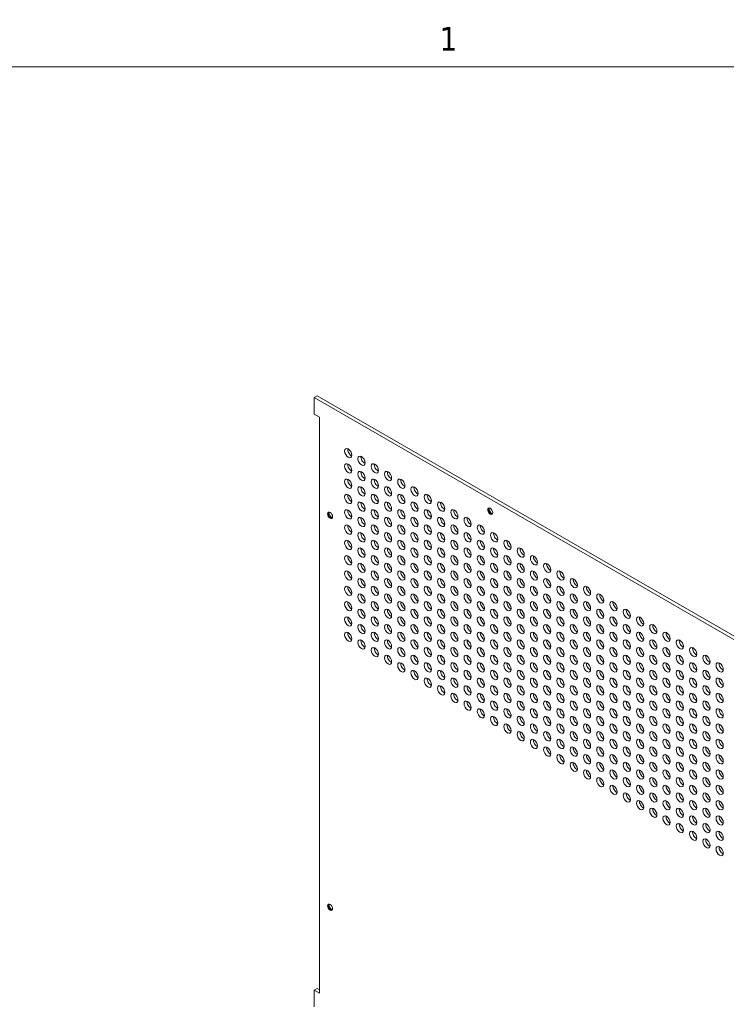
# Model space of a CAD drawing. Header units: millimetres. Extents: x 11 to 920, y 11 to 709.
# Tile 4 of 5: x 609 to 758, y 489 to 697. Entities that reach past the tile are written whole.
import ezdxf

# ---------------------------------------------------------------- set-up
doc = ezdxf.new("R2010")
doc.units = ezdxf.units.MM
doc.header["$LTSCALE"] = 3.333333
doc.layers.add('Sketch Geometry (ANSI)', color=7, linetype='Continuous', lineweight=9)
doc.layers.add('Visible (ANSI)', color=7, linetype='Continuous', lineweight=18)
doc.styles.add('Note Text (ANSI)', font='tahoma.ttf')

# ---------------------------------------------------------------- blocks, each defined once
blk = doc.blocks.new('Borders Default Border')
at = {"layer": 'Sketch Geometry (ANSI)', "flags": 128}
blk.add_lwpolyline([(9.652, 9.652), (9.652, 206.248), (269.748, 206.248), (269.748, 9.652), (9.652, 9.652)], dxfattribs=at)
at = {"layer": 'Sketch Geometry (ANSI)', "insert": (209.212, 207.264), "char_height": 1.5, "attachment_point": 7, "style": 'Note Text (ANSI)'}
blk.add_mtext('1', dxfattribs=at)

msp = doc.modelspace()

# ---------------------------------------------------------------- linework, layer by layer
at = {"layer": 'Visible (ANSI)'}
for p, q in [((671.477, 617.841), (670.841, 617.474)), ((817.141, 533.007), (670.841, 617.474)), ((670.841, 617.474), (670.841, 613.942)), ((671.477, 617.841), (817.778, 533.375)), ((670.841, 613.942), (671.963, 613.294)), ((671.963, 613.294), (671.963, 491.351)), ((671.477, 492.366), (670.841, 491.999)), ((670.841, 491.999), (670.841, 488.467)), ((671.963, 491.351), (670.841, 491.999)), ((671.477, 492.366), (671.963, 492.085))]:
    msp.add_line(p, q, dxfattribs=at)
for centre, major_axis in [((678.042, 605.694), (-0.54, 0.935)), ((680.849, 604.074), (-0.54, 0.935)), ((678.042, 602.454), (-0.54, 0.935)), ((683.655, 602.454), (-0.54, 0.935)), ((678.042, 599.214), (-0.54, 0.935)), ((680.849, 600.834), (-0.54, 0.935)), ((683.655, 599.214), (-0.54, 0.935)), ((686.461, 600.834), (-0.54, 0.935)), ((689.268, 599.214), (-0.54, 0.935)), ((680.849, 597.593), (-0.54, 0.935)), ((686.461, 597.593), (-0.54, 0.935)), ((692.074, 597.593), (-0.54, 0.935)), ((678.042, 595.973), (-0.54, 0.935)), ((683.655, 595.973), (-0.54, 0.935)), ((689.268, 595.973), (-0.54, 0.935)), ((694.88, 595.973), (-0.54, 0.935)), ((680.849, 594.353), (-0.54, 0.935)), ((686.461, 594.353), (-0.54, 0.935)), ((692.074, 594.353), (-0.54, 0.935)), ((697.687, 594.353), (-0.54, 0.935)), ((708.07, 593.408), (-0.375, 0.65)), ((674.191, 592.515), (-0.375, 0.65)), ((678.042, 592.733), (-0.54, 0.935)), ((680.849, 591.112), (-0.54, 0.935)), ((683.655, 592.733), (-0.54, 0.935)), ((686.461, 591.112), (-0.54, 0.935)), ((689.268, 592.733), (-0.54, 0.935)), ((692.074, 591.112), (-0.54, 0.935)), ((694.88, 592.733), (-0.54, 0.935)), ((697.687, 591.112), (-0.54, 0.935)), ((700.493, 592.733), (-0.54, 0.935)), ((703.299, 591.112), (-0.54, 0.935)), ((678.042, 589.492), (-0.54, 0.935)), ((683.655, 589.492), (-0.54, 0.935)), ((689.268, 589.492), (-0.54, 0.935)), ((694.88, 589.492), (-0.54, 0.935)), ((700.493, 589.492), (-0.54, 0.935)), ((706.106, 589.492), (-0.54, 0.935)), ((680.849, 587.872), (-0.54, 0.935)), ((686.461, 587.872), (-0.54, 0.935)), ((692.074, 587.872), (-0.54, 0.935)), ((697.687, 587.872), (-0.54, 0.935)), ((703.299, 587.872), (-0.54, 0.935)), ((708.912, 587.872), (-0.54, 0.935)), ((678.042, 586.252), (-0.54, 0.935)), ((680.849, 584.631), (-0.54, 0.935)), ((683.655, 586.252), (-0.54, 0.935)), ((686.461, 584.631), (-0.54, 0.935)), ((689.268, 586.252), (-0.54, 0.935)), ((692.074, 584.631), (-0.54, 0.935)), ((694.88, 586.252), (-0.54, 0.935)), ((697.687, 584.631), (-0.54, 0.935)), ((700.493, 586.252), (-0.54, 0.935)), ((703.299, 584.631), (-0.54, 0.935)), ((706.106, 586.252), (-0.54, 0.935)), ((708.912, 584.631), (-0.54, 0.935)), ((711.718, 586.252), (-0.54, 0.935)), ((714.525, 584.631), (-0.54, 0.935)), ((678.042, 583.011), (-0.54, 0.935)), ((683.655, 583.011), (-0.54, 0.935)), ((689.268, 583.011), (-0.54, 0.935)), ((694.88, 583.011), (-0.54, 0.935)), ((700.493, 583.011), (-0.54, 0.935)), ((706.106, 583.011), (-0.54, 0.935)), ((711.718, 583.011), (-0.54, 0.935)), ((717.331, 583.011), (-0.54, 0.935)), ((680.849, 581.391), (-0.54, 0.935)), ((686.461, 581.391), (-0.54, 0.935)), ((692.074, 581.391), (-0.54, 0.935)), ((697.687, 581.391), (-0.54, 0.935)), ((703.299, 581.391), (-0.54, 0.935)), ((708.912, 581.391), (-0.54, 0.935)), ((714.525, 581.391), (-0.54, 0.935)), ((720.137, 581.391), (-0.54, 0.935)), ((678.042, 579.771), (-0.54, 0.935)), ((683.655, 579.771), (-0.54, 0.935)), ((689.268, 579.771), (-0.54, 0.935)), ((694.88, 579.771), (-0.54, 0.935)), ((700.493, 579.771), (-0.54, 0.935)), ((706.106, 579.771), (-0.54, 0.935)), ((711.718, 579.771), (-0.54, 0.935)), ((717.331, 579.771), (-0.54, 0.935)), ((722.944, 579.771), (-0.54, 0.935)), ((678.042, 576.53), (-0.54, 0.935)), ((680.849, 578.15), (-0.54, 0.935)), ((683.655, 576.53), (-0.54, 0.935)), ((686.461, 578.15), (-0.54, 0.935)), ((689.268, 576.53), (-0.54, 0.935)), ((692.074, 578.15), (-0.54, 0.935)), ((694.88, 576.53), (-0.54, 0.935)), ((697.687, 578.15), (-0.54, 0.935)), ((700.493, 576.53), (-0.54, 0.935)), ((703.299, 578.15), (-0.54, 0.935)), ((706.106, 576.53), (-0.54, 0.935)), ((708.912, 578.15), (-0.54, 0.935)), ((711.718, 576.53), (-0.54, 0.935)), ((714.525, 578.15), (-0.54, 0.935)), ((717.331, 576.53), (-0.54, 0.935)), ((720.137, 578.15), (-0.54, 0.935)), ((722.944, 576.53), (-0.54, 0.935)), ((725.75, 578.15), (-0.54, 0.935)), ((728.556, 576.53), (-0.54, 0.935)), ((680.849, 574.91), (-0.54, 0.935)), ((686.461, 574.91), (-0.54, 0.935)), ((692.074, 574.91), (-0.54, 0.935)), ((697.687, 574.91), (-0.54, 0.935)), ((703.299, 574.91), (-0.54, 0.935)), ((708.912, 574.91), (-0.54, 0.935)), ((714.525, 574.91), (-0.54, 0.935)), ((720.137, 574.91), (-0.54, 0.935)), ((725.75, 574.91), (-0.54, 0.935)), ((731.363, 574.91), (-0.54, 0.935)), ((678.042, 573.29), (-0.54, 0.935)), ((683.655, 573.29), (-0.54, 0.935)), ((689.268, 573.29), (-0.54, 0.935)), ((694.88, 573.29), (-0.54, 0.935)), ((700.493, 573.29), (-0.54, 0.935)), ((706.106, 573.29), (-0.54, 0.935)), ((711.718, 573.29), (-0.54, 0.935)), ((717.331, 573.29), (-0.54, 0.935)), ((722.944, 573.29), (-0.54, 0.935)), ((728.556, 573.29), (-0.54, 0.935)), ((734.169, 573.29), (-0.54, 0.935)), ((678.042, 570.049), (-0.54, 0.935)), ((680.849, 571.67), (-0.54, 0.935)), ((683.655, 570.049), (-0.54, 0.935)), ((686.461, 571.67), (-0.54, 0.935)), ((689.268, 570.049), (-0.54, 0.935)), ((692.074, 571.67), (-0.54, 0.935)), ((694.88, 570.049), (-0.54, 0.935)), ((697.687, 571.67), (-0.54, 0.935)), ((700.493, 570.049), (-0.54, 0.935)), ((703.299, 571.67), (-0.54, 0.935)), ((706.106, 570.049), (-0.54, 0.935)), ((708.912, 571.67), (-0.54, 0.935)), ((711.718, 570.049), (-0.54, 0.935)), ((714.525, 571.67), (-0.54, 0.935)), ((717.331, 570.049), (-0.54, 0.935)), ((720.137, 571.67), (-0.54, 0.935)), ((722.944, 570.049), (-0.54, 0.935)), ((725.75, 571.67), (-0.54, 0.935)), ((728.556, 570.049), (-0.54, 0.935)), ((731.363, 571.67), (-0.54, 0.935)), ((734.169, 570.049), (-0.54, 0.935)), ((736.975, 571.67), (-0.54, 0.935)), ((739.781, 570.049), (-0.54, 0.935)), ((680.849, 568.429), (-0.54, 0.935)), ((686.461, 568.429), (-0.54, 0.935)), ((692.074, 568.429), (-0.54, 0.935)), ((697.687, 568.429), (-0.54, 0.935)), ((703.299, 568.429), (-0.54, 0.935)), ((708.912, 568.429), (-0.54, 0.935)), ((714.525, 568.429), (-0.54, 0.935)), ((720.137, 568.429), (-0.54, 0.935)), ((725.75, 568.429), (-0.54, 0.935)), ((731.363, 568.429), (-0.54, 0.935)), ((736.975, 568.429), (-0.54, 0.935)), ((742.588, 568.429), (-0.54, 0.935)), ((678.042, 566.809), (-0.54, 0.935)), ((683.655, 566.809), (-0.54, 0.935)), ((689.268, 566.809), (-0.54, 0.935)), ((694.88, 566.809), (-0.54, 0.935)), ((700.493, 566.809), (-0.54, 0.935)), ((706.106, 566.809), (-0.54, 0.935)), ((711.718, 566.809), (-0.54, 0.935)), ((717.331, 566.809), (-0.54, 0.935)), ((722.944, 566.809), (-0.54, 0.935)), ((728.556, 566.809), (-0.54, 0.935)), ((734.169, 566.809), (-0.54, 0.935)), ((739.781, 566.809), (-0.54, 0.935)), ((745.394, 566.809), (-0.54, 0.935)), ((680.849, 565.189), (-0.54, 0.935)), ((686.461, 565.189), (-0.54, 0.935)), ((692.074, 565.189), (-0.54, 0.935)), ((697.687, 565.189), (-0.54, 0.935)), ((703.299, 565.189), (-0.54, 0.935)), ((708.912, 565.189), (-0.54, 0.935)), ((714.525, 565.189), (-0.54, 0.935)), ((720.137, 565.189), (-0.54, 0.935)), ((725.75, 565.189), (-0.54, 0.935)), ((731.363, 565.189), (-0.54, 0.935)), ((736.975, 565.189), (-0.54, 0.935)), ((742.588, 565.189), (-0.54, 0.935)), ((748.2, 565.189), (-0.54, 0.935)), ((683.655, 563.568), (-0.54, 0.935)), ((686.461, 561.948), (-0.54, 0.935)), ((689.268, 563.568), (-0.54, 0.935)), ((692.074, 561.948), (-0.54, 0.935)), ((694.88, 563.568), (-0.54, 0.935)), ((697.687, 561.948), (-0.54, 0.935)), ((700.493, 563.568), (-0.54, 0.935)), ((703.299, 561.948), (-0.54, 0.935)), ((706.106, 563.568), (-0.54, 0.935)), ((708.912, 561.948), (-0.54, 0.935)), ((711.718, 563.568), (-0.54, 0.935)), ((714.525, 561.948), (-0.54, 0.935)), ((717.331, 563.568), (-0.54, 0.935)), ((720.137, 561.948), (-0.54, 0.935)), ((722.944, 563.568), (-0.54, 0.935)), ((725.75, 561.948), (-0.54, 0.935)), ((728.556, 563.568), (-0.54, 0.935)), ((731.363, 561.948), (-0.54, 0.935)), ((734.169, 563.568), (-0.54, 0.935)), ((736.975, 561.948), (-0.54, 0.935)), ((739.781, 563.568), (-0.54, 0.935)), ((742.588, 561.948), (-0.54, 0.935)), ((745.394, 563.568), (-0.54, 0.935)), ((748.2, 561.948), (-0.54, 0.935)), ((751.007, 563.568), (-0.54, 0.935)), ((753.813, 561.948), (-0.54, 0.935)), ((689.268, 560.328), (-0.54, 0.935)), ((694.88, 560.328), (-0.54, 0.935)), ((700.493, 560.328), (-0.54, 0.935)), ((706.106, 560.328), (-0.54, 0.935)), ((711.718, 560.328), (-0.54, 0.935)), ((717.331, 560.328), (-0.54, 0.935)), ((722.944, 560.328), (-0.54, 0.935)), ((728.556, 560.328), (-0.54, 0.935)), ((734.169, 560.328), (-0.54, 0.935)), ((739.781, 560.328), (-0.54, 0.935)), ((745.394, 560.328), (-0.54, 0.935)), ((751.007, 560.328), (-0.54, 0.935)), ((756.619, 560.328), (-0.54, 0.935)), ((692.074, 558.708), (-0.54, 0.935)), ((697.687, 558.708), (-0.54, 0.935)), ((703.299, 558.708), (-0.54, 0.935)), ((708.912, 558.708), (-0.54, 0.935)), ((714.525, 558.708), (-0.54, 0.935)), ((720.137, 558.708), (-0.54, 0.935)), ((725.75, 558.708), (-0.54, 0.935)), ((731.363, 558.708), (-0.54, 0.935)), ((736.975, 558.708), (-0.54, 0.935)), ((742.588, 558.708), (-0.54, 0.935)), ((748.2, 558.708), (-0.54, 0.935)), ((753.813, 558.708), (-0.54, 0.935)), ((694.88, 557.087), (-0.54, 0.935)), ((697.687, 555.467), (-0.54, 0.935)), ((700.493, 557.087), (-0.54, 0.935)), ((703.299, 555.467), (-0.54, 0.935)), ((706.106, 557.087), (-0.54, 0.935)), ((708.912, 555.467), (-0.54, 0.935)), ((711.718, 557.087), (-0.54, 0.935)), ((714.525, 555.467), (-0.54, 0.935)), ((717.331, 557.087), (-0.54, 0.935)), ((720.137, 555.467), (-0.54, 0.935)), ((722.944, 557.087), (-0.54, 0.935)), ((725.75, 555.467), (-0.54, 0.935)), ((728.556, 557.087), (-0.54, 0.935)), ((731.363, 555.467), (-0.54, 0.935)), ((734.169, 557.087), (-0.54, 0.935)), ((736.975, 555.467), (-0.54, 0.935)), ((739.781, 557.087), (-0.54, 0.935)), ((742.588, 555.467), (-0.54, 0.935)), ((745.394, 557.087), (-0.54, 0.935)), ((748.2, 555.467), (-0.54, 0.935)), ((751.007, 557.087), (-0.54, 0.935)), ((753.813, 555.467), (-0.54, 0.935)), ((756.619, 557.087), (-0.54, 0.935)), ((700.493, 553.847), (-0.54, 0.935)), ((706.106, 553.847), (-0.54, 0.935)), ((711.718, 553.847), (-0.54, 0.935)), ((717.331, 553.847), (-0.54, 0.935)), ((722.944, 553.847), (-0.54, 0.935)), ((728.556, 553.847), (-0.54, 0.935)), ((734.169, 553.847), (-0.54, 0.935)), ((739.781, 553.847), (-0.54, 0.935)), ((745.394, 553.847), (-0.54, 0.935)), ((751.007, 553.847), (-0.54, 0.935)), ((756.619, 553.847), (-0.54, 0.935)), ((703.299, 552.227), (-0.54, 0.935)), ((708.912, 552.227), (-0.54, 0.935)), ((714.525, 552.227), (-0.54, 0.935)), ((720.137, 552.227), (-0.54, 0.935)), ((725.75, 552.227), (-0.54, 0.935)), ((731.363, 552.227), (-0.54, 0.935)), ((736.975, 552.227), (-0.54, 0.935)), ((742.588, 552.227), (-0.54, 0.935)), ((748.2, 552.227), (-0.54, 0.935)), ((753.813, 552.227), (-0.54, 0.935)), ((706.106, 550.606), (-0.54, 0.935)), ((711.718, 550.606), (-0.54, 0.935)), ((717.331, 550.606), (-0.54, 0.935)), ((722.944, 550.606), (-0.54, 0.935)), ((728.556, 550.606), (-0.54, 0.935)), ((734.169, 550.606), (-0.54, 0.935)), ((739.781, 550.606), (-0.54, 0.935)), ((745.394, 550.606), (-0.54, 0.935)), ((751.007, 550.606), (-0.54, 0.935)), ((756.619, 550.606), (-0.54, 0.935)), ((708.912, 548.986), (-0.54, 0.935)), ((711.718, 547.366), (-0.54, 0.935)), ((714.525, 548.986), (-0.54, 0.935)), ((717.331, 547.366), (-0.54, 0.935)), ((720.137, 548.986), (-0.54, 0.935)), ((722.944, 547.366), (-0.54, 0.935)), ((725.75, 548.986), (-0.54, 0.935)), ((728.556, 547.366), (-0.54, 0.935)), ((731.363, 548.986), (-0.54, 0.935)), ((734.169, 547.366), (-0.54, 0.935)), ((736.975, 548.986), (-0.54, 0.935)), ((739.781, 547.366), (-0.54, 0.935)), ((742.588, 548.986), (-0.54, 0.935)), ((745.394, 547.366), (-0.54, 0.935)), ((748.2, 548.986), (-0.54, 0.935)), ((751.007, 547.366), (-0.54, 0.935)), ((753.813, 548.986), (-0.54, 0.935)), ((756.619, 547.366), (-0.54, 0.935)), ((714.525, 545.746), (-0.54, 0.935)), ((720.137, 545.746), (-0.54, 0.935)), ((725.75, 545.746), (-0.54, 0.935)), ((731.363, 545.746), (-0.54, 0.935)), ((736.975, 545.746), (-0.54, 0.935)), ((742.588, 545.746), (-0.54, 0.935)), ((748.2, 545.746), (-0.54, 0.935)), ((753.813, 545.746), (-0.54, 0.935)), ((717.331, 544.126), (-0.54, 0.935)), ((722.944, 544.126), (-0.54, 0.935)), ((728.556, 544.126), (-0.54, 0.935)), ((734.169, 544.126), (-0.54, 0.935)), ((739.781, 544.126), (-0.54, 0.935)), ((745.394, 544.126), (-0.54, 0.935)), ((751.007, 544.126), (-0.54, 0.935)), ((756.619, 544.126), (-0.54, 0.935)), ((720.137, 542.505), (-0.54, 0.935)), ((722.944, 540.885), (-0.54, 0.935)), ((725.75, 542.505), (-0.54, 0.935)), ((728.556, 540.885), (-0.54, 0.935)), ((731.363, 542.505), (-0.54, 0.935)), ((734.169, 540.885), (-0.54, 0.935)), ((736.975, 542.505), (-0.54, 0.935)), ((739.781, 540.885), (-0.54, 0.935)), ((742.588, 542.505), (-0.54, 0.935)), ((745.394, 540.885), (-0.54, 0.935)), ((748.2, 542.505), (-0.54, 0.935)), ((751.007, 540.885), (-0.54, 0.935)), ((753.813, 542.505), (-0.54, 0.935)), ((756.619, 540.885), (-0.54, 0.935)), ((725.75, 539.265), (-0.54, 0.935)), ((731.363, 539.265), (-0.54, 0.935)), ((736.975, 539.265), (-0.54, 0.935)), ((742.588, 539.265), (-0.54, 0.935)), ((748.2, 539.265), (-0.54, 0.935)), ((753.813, 539.265), (-0.54, 0.935)), ((728.556, 537.645), (-0.54, 0.935)), ((734.169, 537.645), (-0.54, 0.935)), ((739.781, 537.645), (-0.54, 0.935)), ((745.394, 537.645), (-0.54, 0.935)), ((751.007, 537.645), (-0.54, 0.935)), ((756.619, 537.645), (-0.54, 0.935)), ((731.363, 536.024), (-0.54, 0.935)), ((736.975, 536.024), (-0.54, 0.935)), ((742.588, 536.024), (-0.54, 0.935)), ((748.2, 536.024), (-0.54, 0.935)), ((753.813, 536.024), (-0.54, 0.935)), ((734.169, 534.404), (-0.54, 0.935)), ((736.975, 532.784), (-0.54, 0.935)), ((739.781, 534.404), (-0.54, 0.935)), ((742.588, 532.784), (-0.54, 0.935)), ((745.394, 534.404), (-0.54, 0.935)), ((748.2, 532.784), (-0.54, 0.935)), ((751.007, 534.404), (-0.54, 0.935)), ((753.813, 532.784), (-0.54, 0.935)), ((756.619, 534.404), (-0.54, 0.935)), ((739.781, 531.164), (-0.54, 0.935)), ((745.394, 531.164), (-0.54, 0.935)), ((751.007, 531.164), (-0.54, 0.935)), ((756.619, 531.164), (-0.54, 0.935)), ((742.588, 529.543), (-0.54, 0.935)), ((748.2, 529.543), (-0.54, 0.935)), ((753.813, 529.543), (-0.54, 0.935)), ((745.394, 527.923), (-0.54, 0.935)), ((748.2, 526.303), (-0.54, 0.935)), ((751.007, 527.923), (-0.54, 0.935)), ((753.813, 526.303), (-0.54, 0.935)), ((756.619, 527.923), (-0.54, 0.935)), ((751.007, 524.683), (-0.54, 0.935)), ((756.619, 524.683), (-0.54, 0.935)), ((753.813, 523.062), (-0.54, 0.935)), ((756.619, 521.442), (-0.54, 0.935)), ((674.191, 509.558), (-0.375, 0.65))]:
    msp.add_ellipse(centre, major_axis=major_axis, ratio=0.5773503, dxfattribs=at)
for centre, major_axis, start_param, end_param in [((678.679, 606.062), (0.54, -0.935), 3.7720677, 5.6527102), ((681.485, 604.442), (0.54, -0.935), 3.7720677, 5.6527102), ((678.679, 602.821), (0.54, -0.935), 3.7720677, 5.6527102), ((684.291, 602.821), (0.54, -0.935), 3.7720677, 5.6527102), ((681.485, 601.201), (0.54, -0.935), 3.7720677, 5.6527102), ((687.098, 601.201), (0.54, -0.935), 3.7720677, 5.6527102), ((678.679, 599.581), (0.54, -0.935), 3.7720677, 5.6527102), ((681.485, 597.961), (0.54, -0.935), 3.7720677, 5.6527102), ((684.291, 599.581), (0.54, -0.935), 3.7720677, 5.6527102), ((687.098, 597.961), (0.54, -0.935), 3.7720677, 5.6527102), ((689.904, 599.581), (0.54, -0.935), 3.7720677, 5.6527102), ((692.71, 597.961), (0.54, -0.935), 3.7720677, 5.6527102), ((678.679, 596.34), (0.54, -0.935), 3.7720677, 5.6527102), ((684.291, 596.34), (0.54, -0.935), 3.7720677, 5.6527102), ((689.904, 596.34), (0.54, -0.935), 3.7720677, 5.6527102), ((695.517, 596.34), (0.54, -0.935), 3.7720677, 5.6527102), ((681.485, 594.72), (0.54, -0.935), 3.7720677, 5.6527102), ((687.098, 594.72), (0.54, -0.935), 3.7720677, 5.6527102), ((692.71, 594.72), (0.54, -0.935), 3.7720677, 5.6527102), ((698.323, 594.72), (0.54, -0.935), 3.7720677, 5.6527102), ((708.198, 593.481), (0.375, -0.65), 3.3130993, 6.1116787), ((708.706, 593.775), (0.688, -1.191), 4.1476368, 5.2771411), ((674.319, 592.588), (0.375, -0.65), 3.3130993, 6.1116787), ((674.827, 592.882), (0.688, -1.191), 4.1476368, 5.2771411), ((678.679, 593.1), (0.54, -0.935), 3.7720677, 5.6527102), ((681.485, 591.48), (0.54, -0.935), 3.7720677, 5.6527102), ((684.291, 593.1), (0.54, -0.935), 3.7720677, 5.6527102), ((687.098, 591.48), (0.54, -0.935), 3.7720677, 5.6527102), ((689.904, 593.1), (0.54, -0.935), 3.7720677, 5.6527102), ((692.71, 591.48), (0.54, -0.935), 3.7720677, 5.6527102), ((695.517, 593.1), (0.54, -0.935), 3.7720677, 5.6527102), ((698.323, 591.48), (0.54, -0.935), 3.7720677, 5.6527102), ((701.129, 593.1), (0.54, -0.935), 3.7720677, 5.6527102), ((703.936, 591.48), (0.54, -0.935), 3.7720677, 5.6527102), ((678.679, 589.86), (0.54, -0.935), 3.7720677, 5.6527102), ((684.291, 589.86), (0.54, -0.935), 3.7720677, 5.6527102), ((689.904, 589.86), (0.54, -0.935), 3.7720677, 5.6527102), ((695.517, 589.86), (0.54, -0.935), 3.7720677, 5.6527102), ((701.129, 589.86), (0.54, -0.935), 3.7720677, 5.6527102), ((706.742, 589.86), (0.54, -0.935), 3.7720677, 5.6527102), ((681.485, 588.239), (0.54, -0.935), 3.7720677, 5.6527102), ((687.098, 588.239), (0.54, -0.935), 3.7720677, 5.6527102), ((692.71, 588.239), (0.54, -0.935), 3.7720677, 5.6527102), ((698.323, 588.239), (0.54, -0.935), 3.7720677, 5.6527102), ((703.936, 588.239), (0.54, -0.935), 3.7720677, 5.6527102), ((709.548, 588.239), (0.54, -0.935), 3.7720677, 5.6527102), ((678.679, 586.619), (0.54, -0.935), 3.7720677, 5.6527102), ((684.291, 586.619), (0.54, -0.935), 3.7720677, 5.6527102), ((689.904, 586.619), (0.54, -0.935), 3.7720677, 5.6527102), ((695.517, 586.619), (0.54, -0.935), 3.7720677, 5.6527102), ((701.129, 586.619), (0.54, -0.935), 3.7720677, 5.6527102), ((706.742, 586.619), (0.54, -0.935), 3.7720677, 5.6527102), ((712.355, 586.619), (0.54, -0.935), 3.7720677, 5.6527102), ((678.679, 583.379), (0.54, -0.935), 3.7720677, 5.6527102), ((681.485, 584.999), (0.54, -0.935), 3.7720677, 5.6527102), ((684.291, 583.379), (0.54, -0.935), 3.7720677, 5.6527102), ((687.098, 584.999), (0.54, -0.935), 3.7720677, 5.6527102), ((689.904, 583.379), (0.54, -0.935), 3.7720677, 5.6527102), ((692.71, 584.999), (0.54, -0.935), 3.7720677, 5.6527102), ((695.517, 583.379), (0.54, -0.935), 3.7720677, 5.6527102), ((698.323, 584.999), (0.54, -0.935), 3.7720677, 5.6527102), ((701.129, 583.379), (0.54, -0.935), 3.7720677, 5.6527102), ((703.936, 584.999), (0.54, -0.935), 3.7720677, 5.6527102), ((706.742, 583.379), (0.54, -0.935), 3.7720677, 5.6527102), ((709.548, 584.999), (0.54, -0.935), 3.7720677, 5.6527102), ((712.355, 583.379), (0.54, -0.935), 3.7720677, 5.6527102), ((715.161, 584.999), (0.54, -0.935), 3.7720677, 5.6527102), ((717.967, 583.379), (0.54, -0.935), 3.7720677, 5.6527102), ((681.485, 581.758), (0.54, -0.935), 3.7720677, 5.6527102), ((687.098, 581.758), (0.54, -0.935), 3.7720677, 5.6527102), ((692.71, 581.758), (0.54, -0.935), 3.7720677, 5.6527102), ((698.323, 581.758), (0.54, -0.935), 3.7720677, 5.6527102), ((703.936, 581.758), (0.54, -0.935), 3.7720677, 5.6527102), ((709.548, 581.758), (0.54, -0.935), 3.7720677, 5.6527102), ((715.161, 581.758), (0.54, -0.935), 3.7720677, 5.6527102), ((720.774, 581.758), (0.54, -0.935), 3.7720677, 5.6527102), ((678.679, 580.138), (0.54, -0.935), 3.7720677, 5.6527102), ((684.291, 580.138), (0.54, -0.935), 3.7720677, 5.6527102), ((689.904, 580.138), (0.54, -0.935), 3.7720677, 5.6527102), ((695.517, 580.138), (0.54, -0.935), 3.7720677, 5.6527102), ((701.129, 580.138), (0.54, -0.935), 3.7720677, 5.6527102), ((706.742, 580.138), (0.54, -0.935), 3.7720677, 5.6527102), ((712.355, 580.138), (0.54, -0.935), 3.7720677, 5.6527102), ((717.967, 580.138), (0.54, -0.935), 3.7720677, 5.6527102), ((723.58, 580.138), (0.54, -0.935), 3.7720677, 5.6527102), ((678.679, 576.898), (0.54, -0.935), 3.7720677, 5.6527102), ((681.485, 578.518), (0.54, -0.935), 3.7720677, 5.6527102), ((684.291, 576.898), (0.54, -0.935), 3.7720677, 5.6527102), ((687.098, 578.518), (0.54, -0.935), 3.7720677, 5.6527102), ((689.904, 576.898), (0.54, -0.935), 3.7720677, 5.6527102), ((692.71, 578.518), (0.54, -0.935), 3.7720677, 5.6527102), ((695.517, 576.898), (0.54, -0.935), 3.7720677, 5.6527102), ((698.323, 578.518), (0.54, -0.935), 3.7720677, 5.6527102), ((701.129, 576.898), (0.54, -0.935), 3.7720677, 5.6527102), ((703.936, 578.518), (0.54, -0.935), 3.7720677, 5.6527102), ((706.742, 576.898), (0.54, -0.935), 3.7720677, 5.6527102), ((709.548, 578.518), (0.54, -0.935), 3.7720677, 5.6527102), ((712.355, 576.898), (0.54, -0.935), 3.7720677, 5.6527102), ((715.161, 578.518), (0.54, -0.935), 3.7720677, 5.6527102), ((717.967, 576.898), (0.54, -0.935), 3.7720677, 5.6527102), ((720.774, 578.518), (0.54, -0.935), 3.7720677, 5.6527102), ((723.58, 576.898), (0.54, -0.935), 3.7720677, 5.6527102), ((726.386, 578.518), (0.54, -0.935), 3.7720677, 5.6527102), ((729.193, 576.898), (0.54, -0.935), 3.7720677, 5.6527102), ((681.485, 575.277), (0.54, -0.935), 3.7720677, 5.6527102), ((687.098, 575.277), (0.54, -0.935), 3.7720677, 5.6527102), ((692.71, 575.277), (0.54, -0.935), 3.7720677, 5.6527102), ((698.323, 575.277), (0.54, -0.935), 3.7720677, 5.6527102), ((703.936, 575.277), (0.54, -0.935), 3.7720677, 5.6527102), ((709.548, 575.277), (0.54, -0.935), 3.7720677, 5.6527102), ((715.161, 575.277), (0.54, -0.935), 3.7720677, 5.6527102), ((720.774, 575.277), (0.54, -0.935), 3.7720677, 5.6527102), ((726.386, 575.277), (0.54, -0.935), 3.7720677, 5.6527102), ((731.999, 575.277), (0.54, -0.935), 3.7720677, 5.6527102), ((678.679, 573.657), (0.54, -0.935), 3.7720677, 5.6527102), ((684.291, 573.657), (0.54, -0.935), 3.7720677, 5.6527102), ((689.904, 573.657), (0.54, -0.935), 3.7720677, 5.6527102), ((695.517, 573.657), (0.54, -0.935), 3.7720677, 5.6527102), ((701.129, 573.657), (0.54, -0.935), 3.7720677, 5.6527102), ((706.742, 573.657), (0.54, -0.935), 3.7720677, 5.6527102), ((712.355, 573.657), (0.54, -0.935), 3.7720677, 5.6527102), ((717.967, 573.657), (0.54, -0.935), 3.7720677, 5.6527102), ((723.58, 573.657), (0.54, -0.935), 3.7720677, 5.6527102), ((729.193, 573.657), (0.54, -0.935), 3.7720677, 5.6527102), ((734.805, 573.657), (0.54, -0.935), 3.7720677, 5.6527102), ((681.485, 572.037), (0.54, -0.935), 3.7720677, 5.6527102), ((687.098, 572.037), (0.54, -0.935), 3.7720677, 5.6527102), ((692.71, 572.037), (0.54, -0.935), 3.7720677, 5.6527102), ((698.323, 572.037), (0.54, -0.935), 3.7720677, 5.6527102), ((703.936, 572.037), (0.54, -0.935), 3.7720677, 5.6527102), ((709.548, 572.037), (0.54, -0.935), 3.7720677, 5.6527102), ((715.161, 572.037), (0.54, -0.935), 3.7720677, 5.6527102), ((720.774, 572.037), (0.54, -0.935), 3.7720677, 5.6527102), ((726.386, 572.037), (0.54, -0.935), 3.7720677, 5.6527102), ((731.999, 572.037), (0.54, -0.935), 3.7720677, 5.6527102), ((737.612, 572.037), (0.54, -0.935), 3.7720677, 5.6527102), ((678.679, 570.417), (0.54, -0.935), 3.7720677, 5.6527102), ((681.485, 568.796), (0.54, -0.935), 3.7720677, 5.6527102), ((684.291, 570.417), (0.54, -0.935), 3.7720677, 5.6527102), ((687.098, 568.796), (0.54, -0.935), 3.7720677, 5.6527102), ((689.904, 570.417), (0.54, -0.935), 3.7720677, 5.6527102), ((692.71, 568.796), (0.54, -0.935), 3.7720677, 5.6527102), ((695.517, 570.417), (0.54, -0.935), 3.7720677, 5.6527102), ((698.323, 568.796), (0.54, -0.935), 3.7720677, 5.6527102), ((701.129, 570.417), (0.54, -0.935), 3.7720677, 5.6527102), ((703.936, 568.796), (0.54, -0.935), 3.7720677, 5.6527102), ((706.742, 570.417), (0.54, -0.935), 3.7720677, 5.6527102), ((709.548, 568.796), (0.54, -0.935), 3.7720677, 5.6527102), ((712.355, 570.417), (0.54, -0.935), 3.7720677, 5.6527102), ((715.161, 568.796), (0.54, -0.935), 3.7720677, 5.6527102), ((717.967, 570.417), (0.54, -0.935), 3.7720677, 5.6527102), ((720.774, 568.796), (0.54, -0.935), 3.7720677, 5.6527102), ((723.58, 570.417), (0.54, -0.935), 3.7720677, 5.6527102), ((726.386, 568.796), (0.54, -0.935), 3.7720677, 5.6527102), ((729.193, 570.417), (0.54, -0.935), 3.7720677, 5.6527102), ((731.999, 568.796), (0.54, -0.935), 3.7720677, 5.6527102), ((734.805, 570.417), (0.54, -0.935), 3.7720677, 5.6527102), ((737.612, 568.796), (0.54, -0.935), 3.7720677, 5.6527102), ((740.418, 570.417), (0.54, -0.935), 3.7720677, 5.6527102), ((743.224, 568.796), (0.54, -0.935), 3.7720677, 5.6527102), ((678.679, 567.176), (0.54, -0.935), 3.7720677, 5.6527102), ((684.291, 567.176), (0.54, -0.935), 3.7720677, 5.6527102), ((689.904, 567.176), (0.54, -0.935), 3.7720677, 5.6527102), ((695.517, 567.176), (0.54, -0.935), 3.7720677, 5.6527102), ((701.129, 567.176), (0.54, -0.935), 3.7720677, 5.6527102), ((706.742, 567.176), (0.54, -0.935), 3.7720677, 5.6527102), ((712.355, 567.176), (0.54, -0.935), 3.7720677, 5.6527102), ((717.967, 567.176), (0.54, -0.935), 3.7720677, 5.6527102), ((723.58, 567.176), (0.54, -0.935), 3.7720677, 5.6527102), ((729.193, 567.176), (0.54, -0.935), 3.7720677, 5.6527102), ((734.805, 567.176), (0.54, -0.935), 3.7720677, 5.6527102), ((740.418, 567.176), (0.54, -0.935), 3.7720677, 5.6527102), ((746.031, 567.176), (0.54, -0.935), 3.7720677, 5.6527102), ((681.485, 565.556), (0.54, -0.935), 3.7720677, 5.6527102), ((687.098, 565.556), (0.54, -0.935), 3.7720677, 5.6527102), ((692.71, 565.556), (0.54, -0.935), 3.7720677, 5.6527102), ((698.323, 565.556), (0.54, -0.935), 3.7720677, 5.6527102), ((703.936, 565.556), (0.54, -0.935), 3.7720677, 5.6527102), ((709.548, 565.556), (0.54, -0.935), 3.7720677, 5.6527102), ((715.161, 565.556), (0.54, -0.935), 3.7720677, 5.6527102), ((720.774, 565.556), (0.54, -0.935), 3.7720677, 5.6527102), ((726.386, 565.556), (0.54, -0.935), 3.7720677, 5.6527102), ((731.999, 565.556), (0.54, -0.935), 3.7720677, 5.6527102), ((737.612, 565.556), (0.54, -0.935), 3.7720677, 5.6527102), ((743.224, 565.556), (0.54, -0.935), 3.7720677, 5.6527102), ((748.837, 565.556), (0.54, -0.935), 3.7720677, 5.6527102), ((684.291, 563.936), (0.54, -0.935), 3.7720677, 5.6527102), ((687.098, 562.316), (0.54, -0.935), 3.7720677, 5.6527102), ((689.904, 563.936), (0.54, -0.935), 3.7720677, 5.6527102), ((692.71, 562.316), (0.54, -0.935), 3.7720677, 5.6527102), ((695.517, 563.936), (0.54, -0.935), 3.7720677, 5.6527102), ((698.323, 562.316), (0.54, -0.935), 3.7720677, 5.6527102), ((701.129, 563.936), (0.54, -0.935), 3.7720677, 5.6527102), ((703.936, 562.316), (0.54, -0.935), 3.7720677, 5.6527102), ((706.742, 563.936), (0.54, -0.935), 3.7720677, 5.6527102), ((709.548, 562.316), (0.54, -0.935), 3.7720677, 5.6527102), ((712.355, 563.936), (0.54, -0.935), 3.7720677, 5.6527102), ((715.161, 562.316), (0.54, -0.935), 3.7720677, 5.6527102), ((717.967, 563.936), (0.54, -0.935), 3.7720677, 5.6527102), ((720.774, 562.316), (0.54, -0.935), 3.7720677, 5.6527102), ((723.58, 563.936), (0.54, -0.935), 3.7720677, 5.6527102), ((726.386, 562.316), (0.54, -0.935), 3.7720677, 5.6527102), ((729.193, 563.936), (0.54, -0.935), 3.7720677, 5.6527102), ((731.999, 562.316), (0.54, -0.935), 3.7720677, 5.6527102), ((734.805, 563.936), (0.54, -0.935), 3.7720677, 5.6527102), ((737.612, 562.316), (0.54, -0.935), 3.7720677, 5.6527102), ((740.418, 563.936), (0.54, -0.935), 3.7720677, 5.6527102), ((743.224, 562.316), (0.54, -0.935), 3.7720677, 5.6527102), ((746.031, 563.936), (0.54, -0.935), 3.7720677, 5.6527102), ((748.837, 562.316), (0.54, -0.935), 3.7720677, 5.6527102), ((751.643, 563.936), (0.54, -0.935), 3.7720677, 5.6527102), ((754.45, 562.316), (0.54, -0.935), 3.7720677, 5.6527102), ((689.904, 560.695), (0.54, -0.935), 3.7720677, 5.6527102), ((695.517, 560.695), (0.54, -0.935), 3.7720677, 5.6527102), ((701.129, 560.695), (0.54, -0.935), 3.7720677, 5.6527102), ((706.742, 560.695), (0.54, -0.935), 3.7720677, 5.6527102), ((712.355, 560.695), (0.54, -0.935), 3.7720677, 5.6527102), ((717.967, 560.695), (0.54, -0.935), 3.7720677, 5.6527102), ((723.58, 560.695), (0.54, -0.935), 3.7720677, 5.6527102), ((729.193, 560.695), (0.54, -0.935), 3.7720677, 5.6527102), ((734.805, 560.695), (0.54, -0.935), 3.7720677, 5.6527102), ((740.418, 560.695), (0.54, -0.935), 3.7720677, 5.6527102), ((746.031, 560.695), (0.54, -0.935), 3.7720677, 5.6527102), ((751.643, 560.695), (0.54, -0.935), 3.7720677, 5.6527102), ((757.256, 560.695), (0.54, -0.935), 3.7720677, 5.6527102), ((692.71, 559.075), (0.54, -0.935), 3.7720677, 5.6527102), ((698.323, 559.075), (0.54, -0.935), 3.7720677, 5.6527102), ((703.936, 559.075), (0.54, -0.935), 3.7720677, 5.6527102), ((709.548, 559.075), (0.54, -0.935), 3.7720677, 5.6527102), ((715.161, 559.075), (0.54, -0.935), 3.7720677, 5.6527102), ((720.774, 559.075), (0.54, -0.935), 3.7720677, 5.6527102), ((726.386, 559.075), (0.54, -0.935), 3.7720677, 5.6527102), ((731.999, 559.075), (0.54, -0.935), 3.7720677, 5.6527102), ((737.612, 559.075), (0.54, -0.935), 3.7720677, 5.6527102), ((743.224, 559.075), (0.54, -0.935), 3.7720677, 5.6527102), ((748.837, 559.075), (0.54, -0.935), 3.7720677, 5.6527102), ((754.45, 559.075), (0.54, -0.935), 3.7720677, 5.6527102), ((695.517, 557.455), (0.54, -0.935), 3.7720677, 5.6527102), ((701.129, 557.455), (0.54, -0.935), 3.7720677, 5.6527102), ((706.742, 557.455), (0.54, -0.935), 3.7720677, 5.6527102), ((712.355, 557.455), (0.54, -0.935), 3.7720677, 5.6527102), ((717.967, 557.455), (0.54, -0.935), 3.7720677, 5.6527102), ((723.58, 557.455), (0.54, -0.935), 3.7720677, 5.6527102), ((729.193, 557.455), (0.54, -0.935), 3.7720677, 5.6527102), ((734.805, 557.455), (0.54, -0.935), 3.7720677, 5.6527102), ((740.418, 557.455), (0.54, -0.935), 3.7720677, 5.6527102), ((746.031, 557.455), (0.54, -0.935), 3.7720677, 5.6527102), ((751.643, 557.455), (0.54, -0.935), 3.7720677, 5.6527102), ((757.256, 557.455), (0.54, -0.935), 3.7720677, 5.6527102), ((698.323, 555.835), (0.54, -0.935), 3.7720677, 5.6527102), ((701.129, 554.214), (0.54, -0.935), 3.7720677, 5.6527102), ((703.936, 555.835), (0.54, -0.935), 3.7720677, 5.6527102), ((706.742, 554.214), (0.54, -0.935), 3.7720677, 5.6527102), ((709.548, 555.835), (0.54, -0.935), 3.7720677, 5.6527102), ((712.355, 554.214), (0.54, -0.935), 3.7720677, 5.6527102), ((715.161, 555.835), (0.54, -0.935), 3.7720677, 5.6527102), ((717.967, 554.214), (0.54, -0.935), 3.7720677, 5.6527102), ((720.774, 555.835), (0.54, -0.935), 3.7720677, 5.6527102), ((723.58, 554.214), (0.54, -0.935), 3.7720677, 5.6527102), ((726.386, 555.835), (0.54, -0.935), 3.7720677, 5.6527102), ((729.193, 554.214), (0.54, -0.935), 3.7720677, 5.6527102), ((731.999, 555.835), (0.54, -0.935), 3.7720677, 5.6527102), ((734.805, 554.214), (0.54, -0.935), 3.7720677, 5.6527102), ((737.612, 555.835), (0.54, -0.935), 3.7720677, 5.6527102), ((740.418, 554.214), (0.54, -0.935), 3.7720677, 5.6527102), ((743.224, 555.835), (0.54, -0.935), 3.7720677, 5.6527102), ((746.031, 554.214), (0.54, -0.935), 3.7720677, 5.6527102), ((748.837, 555.835), (0.54, -0.935), 3.7720677, 5.6527102), ((751.643, 554.214), (0.54, -0.935), 3.7720677, 5.6527102), ((754.45, 555.835), (0.54, -0.935), 3.7720677, 5.6527102), ((757.256, 554.214), (0.54, -0.935), 3.7720677, 5.6527102), ((703.936, 552.594), (0.54, -0.935), 3.7720677, 5.6527102), ((709.548, 552.594), (0.54, -0.935), 3.7720677, 5.6527102), ((715.161, 552.594), (0.54, -0.935), 3.7720677, 5.6527102), ((720.774, 552.594), (0.54, -0.935), 3.7720677, 5.6527102), ((726.386, 552.594), (0.54, -0.935), 3.7720677, 5.6527102), ((731.999, 552.594), (0.54, -0.935), 3.7720677, 5.6527102), ((737.612, 552.594), (0.54, -0.935), 3.7720677, 5.6527102), ((743.224, 552.594), (0.54, -0.935), 3.7720677, 5.6527102), ((748.837, 552.594), (0.54, -0.935), 3.7720677, 5.6527102), ((754.45, 552.594), (0.54, -0.935), 3.7720677, 5.6527102), ((706.742, 550.974), (0.54, -0.935), 3.7720677, 5.6527102), ((712.355, 550.974), (0.54, -0.935), 3.7720677, 5.6527102), ((717.967, 550.974), (0.54, -0.935), 3.7720677, 5.6527102), ((723.58, 550.974), (0.54, -0.935), 3.7720677, 5.6527102), ((729.193, 550.974), (0.54, -0.935), 3.7720677, 5.6527102), ((734.805, 550.974), (0.54, -0.935), 3.7720677, 5.6527102), ((740.418, 550.974), (0.54, -0.935), 3.7720677, 5.6527102), ((746.031, 550.974), (0.54, -0.935), 3.7720677, 5.6527102), ((751.643, 550.974), (0.54, -0.935), 3.7720677, 5.6527102), ((757.256, 550.974), (0.54, -0.935), 3.7720677, 5.6527102), ((709.548, 549.354), (0.54, -0.935), 3.7720677, 5.6527102), ((712.355, 547.733), (0.54, -0.935), 3.7720677, 5.6527102), ((715.161, 549.354), (0.54, -0.935), 3.7720677, 5.6527102), ((717.967, 547.733), (0.54, -0.935), 3.7720677, 5.6527102), ((720.774, 549.354), (0.54, -0.935), 3.7720677, 5.6527102), ((723.58, 547.733), (0.54, -0.935), 3.7720677, 5.6527102), ((726.386, 549.354), (0.54, -0.935), 3.7720677, 5.6527102), ((729.193, 547.733), (0.54, -0.935), 3.7720677, 5.6527102), ((731.999, 549.354), (0.54, -0.935), 3.7720677, 5.6527102), ((734.805, 547.733), (0.54, -0.935), 3.7720677, 5.6527102), ((737.612, 549.354), (0.54, -0.935), 3.7720677, 5.6527102), ((740.418, 547.733), (0.54, -0.935), 3.7720677, 5.6527102), ((743.224, 549.354), (0.54, -0.935), 3.7720677, 5.6527102), ((746.031, 547.733), (0.54, -0.935), 3.7720677, 5.6527102), ((748.837, 549.354), (0.54, -0.935), 3.7720677, 5.6527102), ((751.643, 547.733), (0.54, -0.935), 3.7720677, 5.6527102), ((754.45, 549.354), (0.54, -0.935), 3.7720677, 5.6527102), ((757.256, 547.733), (0.54, -0.935), 3.7720677, 5.6527102), ((715.161, 546.113), (0.54, -0.935), 3.7720677, 5.6527102), ((720.774, 546.113), (0.54, -0.935), 3.7720677, 5.6527102), ((726.386, 546.113), (0.54, -0.935), 3.7720677, 5.6527102), ((731.999, 546.113), (0.54, -0.935), 3.7720677, 5.6527102), ((737.612, 546.113), (0.54, -0.935), 3.7720677, 5.6527102), ((743.224, 546.113), (0.54, -0.935), 3.7720677, 5.6527102), ((748.837, 546.113), (0.54, -0.935), 3.7720677, 5.6527102), ((754.45, 546.113), (0.54, -0.935), 3.7720677, 5.6527102), ((717.967, 544.493), (0.54, -0.935), 3.7720677, 5.6527102), ((723.58, 544.493), (0.54, -0.935), 3.7720677, 5.6527102), ((729.193, 544.493), (0.54, -0.935), 3.7720677, 5.6527102), ((734.805, 544.493), (0.54, -0.935), 3.7720677, 5.6527102), ((740.418, 544.493), (0.54, -0.935), 3.7720677, 5.6527102), ((746.031, 544.493), (0.54, -0.935), 3.7720677, 5.6527102), ((751.643, 544.493), (0.54, -0.935), 3.7720677, 5.6527102), ((757.256, 544.493), (0.54, -0.935), 3.7720677, 5.6527102), ((720.774, 542.873), (0.54, -0.935), 3.7720677, 5.6527102), ((726.386, 542.873), (0.54, -0.935), 3.7720677, 5.6527102), ((731.999, 542.873), (0.54, -0.935), 3.7720677, 5.6527102), ((737.612, 542.873), (0.54, -0.935), 3.7720677, 5.6527102), ((743.224, 542.873), (0.54, -0.935), 3.7720677, 5.6527102), ((748.837, 542.873), (0.54, -0.935), 3.7720677, 5.6527102), ((754.45, 542.873), (0.54, -0.935), 3.7720677, 5.6527102), ((723.58, 541.252), (0.54, -0.935), 3.7720677, 5.6527102), ((726.386, 539.632), (0.54, -0.935), 3.7720677, 5.6527102), ((729.193, 541.252), (0.54, -0.935), 3.7720677, 5.6527102), ((731.999, 539.632), (0.54, -0.935), 3.7720677, 5.6527102), ((734.805, 541.252), (0.54, -0.935), 3.7720677, 5.6527102), ((737.612, 539.632), (0.54, -0.935), 3.7720677, 5.6527102), ((740.418, 541.252), (0.54, -0.935), 3.7720677, 5.6527102), ((743.224, 539.632), (0.54, -0.935), 3.7720677, 5.6527102), ((746.031, 541.252), (0.54, -0.935), 3.7720677, 5.6527102), ((748.837, 539.632), (0.54, -0.935), 3.7720677, 5.6527102), ((751.643, 541.252), (0.54, -0.935), 3.7720677, 5.6527102), ((754.45, 539.632), (0.54, -0.935), 3.7720677, 5.6527102), ((757.256, 541.252), (0.54, -0.935), 3.7720677, 5.6527102), ((729.193, 538.012), (0.54, -0.935), 3.7720677, 5.6527102), ((734.805, 538.012), (0.54, -0.935), 3.7720677, 5.6527102), ((740.418, 538.012), (0.54, -0.935), 3.7720677, 5.6527102), ((746.031, 538.012), (0.54, -0.935), 3.7720677, 5.6527102), ((751.643, 538.012), (0.54, -0.935), 3.7720677, 5.6527102), ((757.256, 538.012), (0.54, -0.935), 3.7720677, 5.6527102), ((731.999, 536.392), (0.54, -0.935), 3.7720677, 5.6527102), ((737.612, 536.392), (0.54, -0.935), 3.7720677, 5.6527102), ((743.224, 536.392), (0.54, -0.935), 3.7720677, 5.6527102), ((748.837, 536.392), (0.54, -0.935), 3.7720677, 5.6527102), ((754.45, 536.392), (0.54, -0.935), 3.7720677, 5.6527102), ((734.805, 534.772), (0.54, -0.935), 3.7720677, 5.6527102), ((737.612, 533.151), (0.54, -0.935), 3.7720677, 5.6527102), ((740.418, 534.772), (0.54, -0.935), 3.7720677, 5.6527102), ((743.224, 533.151), (0.54, -0.935), 3.7720677, 5.6527102), ((746.031, 534.772), (0.54, -0.935), 3.7720677, 5.6527102), ((748.837, 533.151), (0.54, -0.935), 3.7720677, 5.6527102), ((751.643, 534.772), (0.54, -0.935), 3.7720677, 5.6527102), ((754.45, 533.151), (0.54, -0.935), 3.7720677, 5.6527102), ((757.256, 534.772), (0.54, -0.935), 3.7720677, 5.6527102), ((740.418, 531.531), (0.54, -0.935), 3.7720677, 5.6527102), ((746.031, 531.531), (0.54, -0.935), 3.7720677, 5.6527102), ((751.643, 531.531), (0.54, -0.935), 3.7720677, 5.6527102), ((757.256, 531.531), (0.54, -0.935), 3.7720677, 5.6527102), ((743.224, 529.911), (0.54, -0.935), 3.7720677, 5.6527102), ((748.837, 529.911), (0.54, -0.935), 3.7720677, 5.6527102), ((754.45, 529.911), (0.54, -0.935), 3.7720677, 5.6527102), ((746.031, 528.291), (0.54, -0.935), 3.7720677, 5.6527102), ((751.643, 528.291), (0.54, -0.935), 3.7720677, 5.6527102), ((757.256, 528.291), (0.54, -0.935), 3.7720677, 5.6527102), ((748.837, 526.67), (0.54, -0.935), 3.7720677, 5.6527102), ((751.643, 525.05), (0.54, -0.935), 3.7720677, 5.6527102), ((754.45, 526.67), (0.54, -0.935), 3.7720677, 5.6527102), ((757.256, 525.05), (0.54, -0.935), 3.7720677, 5.6527102), ((754.45, 523.43), (0.54, -0.935), 3.7720677, 5.6527102), ((757.256, 521.81), (0.54, -0.935), 3.7720677, 5.6527102), ((674.319, 509.632), (0.375, -0.65), 3.3130993, 6.1116787), ((674.827, 509.926), (0.688, -1.191), 4.1476368, 5.2771411)]:
    msp.add_ellipse(centre, major_axis=major_axis, ratio=0.5773503, start_param=start_param, end_param=end_param, dxfattribs=at)

# ---------------------------------------------------------------- block references
at = {"xscale": 3.333333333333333, "yscale": 3.333333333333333, "zscale": 3.333333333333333}
msp.add_blockref('Borders Default Border', (0, 0), dxfattribs=at)

doc.saveas('drawing.dxf')
